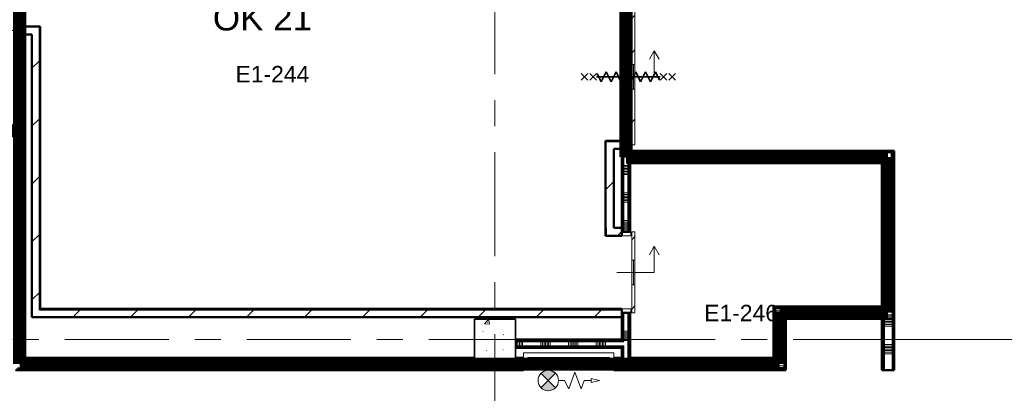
# Model space of a CAD drawing. Extents: x -3204 to 54657, y -2294 to 61632.
# Tile 30 of 65: x 33200 to 45218, y 7144 to 11707. Entities that reach past the tile are written whole.
import ezdxf
from ezdxf.enums import TextEntityAlignment as Align

# ---------------------------------------------------------------- set-up
doc = ezdxf.new("R2010")
doc.units = 0
doc.header["$LTSCALE"] = 100
doc.linetypes.add('SCHEIDING_BRANDWEREND60', pattern=[3.2, 0.8, -1.6, 0.8])
doc.linetypes.add('stramien', pattern=[22.225, 12.7, -3.175, 3.175, -3.175])
for name, color, linetype, lineweight in [('00---0--FM-RUIMTENR', 7, 'Continuous', 18), ('BA20----_WANDEN', 14, 'Continuous', 50), ('BL$1A---_ALGEMEEN', 7, 'Continuous', 18), ('BL$7A---_STRAMIEN', 7, 'Continuous', 18), ('BL$8F---_HID-WAND', 7, 'Continuous', 18), ('BL20----_WANDEN', 7, 'Continuous', 25), ('BL28----_CONSTRUCTIES', 4, 'Continuous', 18), ('BL30----_BRANDSYMBOLEN', 14, 'Continuous', 35), ('BL30----_KOZIJNEN', 14, 'Continuous', 25), ('BL40----_BRANDWERENDESCHEIDING_60MIN', 84, 'SCHEIDING_BRANDWEREND60', 158), ('BL80----_IN-LOS', 6, 'Continuous', 18)]:
    doc.layers.add(name, color=color, linetype=linetype, lineweight=lineweight)
doc.layers.add('00---0--FM-TEKST', color=7, linetype='Continuous')
doc.styles.add('Arial', font='arial.ttf', dxfattribs={"height": 200})
doc.styles.add('FM_TEKST', font='arial.ttf')
pattern_1 = [(270, (42062.5, 10105), (500, 2e-12), []), (270, (42012.5, 10105), (500, 2e-12), []), (270, (41962.5, 10105), (500, 2e-12), []), (270, (41912.5, 10105), (500, 2e-12), [])]
pattern_2 = [(180, (43875, 9202.5), (-1e-12, -500), []), (180, (43875, 9252.5), (-1e-12, -500), []), (180, (43875, 9302.5), (-1e-12, -500), []), (180, (43875, 9352.5), (-1e-12, -500), [])]
pattern_3 = [(0, (42400, 7615), (0, 500), []), (0, (42400, 7565), (0, 500), []), (0, (42400, 7515), (0, 500), []), (0, (42400, 7465), (0, 500), [])]
pattern_4 = [(90, (43337.5, 8055), (-500, -2e-12), []), (90, (43387.5, 8055), (-500, -2e-12), []), (90, (43437.5, 8055), (-500, -2e-12), []), (90, (43487.5, 8055), (-500, -2e-12), [])]
pattern_5 = [(270, (37575, 7575), (500, 2e-12), []), (270, (37525, 7575), (500, 2e-12), []), (270, (37475, 7575), (500, 2e-12), []), (270, (37425, 7575), (500, 2e-12), [])]
pattern_6 = [(180, (33250, 10458), (-6e-14, -500), []), (180, (33250, 10508), (-6e-14, -500), []), (180, (33250, 10558), (-6e-14, -500), []), (180, (33250, 10608), (-6e-14, -500), [])]
pattern_7 = [(90, (40100, 7700), (-500, -2e-12), []), (90, (40150, 7700), (-500, -2e-12), []), (90, (40200, 7700), (-500, -2e-12), []), (90, (40250, 7700), (-500, -2e-12), [])]
pattern_8 = [(45, (8878.4, 12805.1), (-353.5534, 353.5534), [])]
pattern_9 = [(0, (43725, 7540), (0, 500), []), (0, (43725, 7490), (0, 500), []), (0, (43725, 7440), (0, 500), []), (0, (43725, 7390), (0, 500), [])]
pattern_10 = [(180, (40650, 11972.5), (7e-13, -500), []), (180, (40650, 12022.5), (7e-13, -500), []), (180, (40650, 12072.5), (7e-13, -500), []), (180, (40650, 12122.5), (7e-13, -500), [])]
pattern_11 = [(180, (40650, 9002.5), (-1e-12, -500), []), (180, (40650, 9052.5), (-1e-12, -500), []), (180, (40650, 9102.5), (-1e-12, -500), []), (180, (40650, 9152.5), (-1e-12, -500), [])]

# ---------------------------------------------------------------- blocks, each defined once
blk = doc.blocks.new('28_CL_beton - kolom - Betonkolom 500x500-V21-1')
at = {"layer": 'BL28----_CONSTRUCTIES'}
h = blk.add_hatch(dxfattribs=at)
h.set_pattern_fill('FP_23', color=256, style=0, pattern_type=2)
h.set_pattern_definition([(50, (-30121.6, 5005.1), (728.737, -63.756), [76.2, -838.2]), (355, (-30121.6, 5005.1), (-140.972, 764.228), [60.96, -670.56]), (100.451, (-30060.9, 4999.8), (587.77, 700.467), [64.76, -712.36]), (46.184, (-30121.6, 5208.3), (1084.316, -168.17), [114.3, -1257.3]), (96.636, (-30031.2, 5194.3), (949.61, 989.71), [97.14, -1068.54]), (351.184, (-30121.6, 5208.3), (949.62, 989.7), [91.44, -1005.84]), (21, (-30020, 5157.5), (606.458, -409.06), [76.2, -838.2]), (326, (-30020, 5157.5), (247.208, 736.753), [60.96, -670.56]), (71.451, (-29969.46, 5123.4), (853.668, 327.685), [64.76, -712.36]), (37.5, (-30121.6, 5005.08), (12.3547, 338.2201), [3.353, -659.079, 3.353, -677.367, -673.1]), (37.5, (-30121.6, 5005.08), (12.3547, 338.2201), [-1343.152, 3.353, -669.747]), (7.5, (-30121.6, 5005.08), (267.279, 400.722), [3.353, -384.759, 3.353, -643.839, -256.54]), (7.5, (-30121.6, 5005.08), (267.279, 400.722), [-1035.304, 3.353, -253.187]), (327.5, (-30348.17, 5005.08), (542.3633, -22.9153), [3.353, -250.647, 3.353, -789.127, -1051.56]), (327.5, (-30348.17, 5005.08), (542.3633, -22.9153), [-1046.48, 3.353, -1048.207]), (317.5, (-30449.76, 5005.1), (592.517, 101.707), [3.353, -326.847, 3.353, -522.935, -746.76]), (317.5, (-30449.76, 5005.1), (592.517, 101.707), [-856.488, 3.353, -743.407])])
h.paths.add_polyline_path([(250, -250), (250, 250), (-250, 250), (-250, -250)], flags=0)
at = {"layer": 'BL28----_CONSTRUCTIES', "lineweight": 35}
for p, q in [((250, 250), (-250, 250)), ((-250, 250), (-250, -250)), ((250, -250), (250, 250)), ((-250, -250), (250, -250))]:
    blk.add_line(p, q, dxfattribs=at)
blk = doc.blocks.new('32_DR_AMC_s_enkele schuifdeur_V3 - 990x2360-V160-1')
at = {"layer": 'BL$1A---_ALGEMEEN'}
h = blk.add_hatch(dxfattribs=at)
h.set_pattern_fill('FP_708', color=256, style=0, pattern_type=2)
h.set_pattern_definition([(315, (4510.08, 31721.6), (212.132, 212.132), [])])
h.paths.add_polyline_path([(-170, -110), (175, -110), (175, -70), (-170, -70)], flags=0)
h.paths.add_polyline_path([(475, -110), (820, -110), (820, -70), (475, -70)], flags=0)
for p, q in [((325, 110), (325, -346)), ((325, -346), (645, -346)), ((645, -346), (541, -286)), ((645, -346), (541, -406))]:
    blk.add_line(p, q, dxfattribs=at)
at = {"layer": 'BL30----_KOZIJNEN', "lineweight": 18}
for p, q in [((-170, 60), (-120, 60)), ((-170, -60), (-170, 60)), ((-120, 60), (-120, -60)), ((770, 60), (820, 60)), ((770, -60), (770, 60)), ((820, 60), (820, -60)), ((-120, -60), (-170, -60)), ((-170, -70), (175, -70)), ((-170, -110), (-170, -70)), ((175, -110), (-170, -110)), ((175, -70), (175, -110)), ((475, -70), (175, -70)), ((175, -93), (175, -90)), ((175, -90), (475, -90)), ((475, -93), (175, -93)), ((175, -110), (475, -110)), ((475, -70), (820, -70)), ((475, -110), (475, -70)), ((475, -90), (475, -93)), ((820, -110), (475, -110)), ((820, -60), (770, -60)), ((820, -70), (820, -110))]:
    blk.add_line(p, q, dxfattribs=at)
blk = doc.blocks.new('32_DR_AMC_s_enkele schuifdeur_V1 - 1660x2360_wbdbo60-V161-1')
at = {"layer": 'BL30----_BRANDSYMBOLEN', "lineweight": 18}
h = blk.add_hatch(dxfattribs=at)
h.set_pattern_fill('FP_709', color=256, style=0, pattern_type=2)
h.set_pattern_definition([(315, (2122.08, 31721.6), (212.132, 212.132), [])])
h.paths.add_polyline_path([(-505, -110), (175, -110), (175, -70), (-505, -70)], flags=0)
h.paths.add_polyline_path([(475, -110), (1155, -110), (1155, -70), (475, -70)], flags=0)
at = {"layer": 'BL$1A---_ALGEMEEN'}
for p, q in [((325, 110), (325, -346)), ((325, -346), (645, -346)), ((645, -346), (541, -286)), ((645, -346), (541, -406))]:
    blk.add_line(p, q, dxfattribs=at)
at = {"layer": 'BL30----_BRANDSYMBOLEN'}
for p, q in [((285, 466), (365, 546)), ((365, 466), (285, 546)), ((285, 361), (365, 441)), ((365, 361), (285, 441)), ((365, 351), (265, 301)), ((265, 301), (385, 241)), ((385, 241), (265, 181)), ((325, -416), (325, 359)), ((325, -416), (325, 359)), ((265, 181), (385, 121)), ((385, 121), (265, 61)), ((265, 61), (385, 1)), ((385, 1), (265, -59)), ((265, -59), (385, -119)), ((385, -119), (265, -179)), ((265, -179), (385, -239)), ((385, -239), (265, -299)), ((265, -299), (385, -359)), ((385, -359), (285, -409)), ((365, -499), (285, -419)), ((285, -499), (365, -419)), ((285, -604), (365, -524)), ((365, -604), (285, -524))]:
    blk.add_line(p, q, dxfattribs=at)
at = {"layer": 'BL30----_KOZIJNEN', "lineweight": 18}
for p, q in [((-505, 60), (-455, 60)), ((-505, -60), (-505, 60)), ((-455, 60), (-455, -60)), ((1105, 60), (1155, 60)), ((1105, -60), (1105, 60)), ((1155, 60), (1155, -60)), ((-455, -60), (-505, -60)), ((-505, -70), (175, -70)), ((-505, -110), (-505, -70)), ((175, -110), (-505, -110)), ((175, -70), (175, -110)), ((475, -70), (175, -70)), ((175, -93), (175, -90)), ((175, -90), (475, -90)), ((475, -93), (175, -93)), ((175, -110), (475, -110)), ((475, -67), (475, -58)), ((475, -58), (797, -58)), ((797, -67), (475, -67)), ((475, -70), (1155, -70)), ((475, -110), (475, -70)), ((475, -90), (475, -93)), ((1155, -110), (475, -110)), ((797, -58), (797, -67)), ((1155, -60), (1105, -60)), ((1155, -70), (1155, -110))]:
    blk.add_line(p, q, dxfattribs=at)
at = {"layer": 'BL30----_KOZIJNEN'}
for p, q in [((150, -55), (165, -55)), ((150, -70), (150, -55)), ((175, -70), (150, -70)), ((153, -58), (153, -67)), ((165, -58), (153, -58)), ((153, -67), (175, -67)), ((165, -55), (165, -58)), ((165, -55), (785, -55)), ((475, -58), (165, -58)), ((175, -67), (175, -70)), ((175, -67), (475, -67)), ((475, -70), (175, -70)), ((775, -67), (797, -67)), ((775, -70), (775, -67)), ((800, -70), (775, -70)), ((785, -55), (800, -55)), ((785, -58), (785, -55)), ((797, -58), (785, -58)), ((797, -67), (797, -58)), ((800, -55), (800, -70))]:
    blk.add_line(p, q, dxfattribs=at)
blk = doc.blocks.new('32_DR_AMC_s_enkele schuifdeur_V2 - 1300x2360_wbdbo60-V164-1')
at = {"layer": 'BL30----_BRANDSYMBOLEN', "lineweight": 18}
h = blk.add_hatch(dxfattribs=at)
h.set_pattern_fill('FP_716', color=256, style=0, pattern_type=2)
h.set_pattern_definition([(135, (-255.08, -24321.6), (-212.132, -212.132), [])])
h.paths.add_polyline_path([(975, -70), (170, -70), (170, -110), (975, -110)], flags=0)
h.paths.add_polyline_path([(-130, -70), (-325, -70), (-325, -110), (-130, -110)], flags=0)
at = {"layer": 'BL30----_KOZIJNEN', "lineweight": 18}
h = blk.add_hatch(dxfattribs=at)
h.set_pattern_fill('FP_717', color=256, style=0, pattern_type=2)
h.set_pattern_definition([(135, (-255.1, -24321.6), (-500, -500), []), (135, (-255.1, -24151.6), (-500, -500), []), (135, (-255.1, -24141.6), (-500, -500), []), (135, (-255.1, -24131.6), (-500, -500), []), (135, (-255.1, -24121.6), (-500, -500), []), (135, (-255.1, -24111.6), (-500, -500), []), (135, (-255.1, -24101.6), (-500, -500), []), (135, (-255.1, -24091.6), (-500, -500), [])])
h.paths.add_polyline_path([(975, 60), (925, 60), (925, -60), (975, -60)], flags=0)
h.paths.add_polyline_path([(-275, -60), (-275, 60), (-325, 60), (-325, -60)], flags=0)
at = {"layer": 'BL$1A---_ALGEMEEN'}
for p, q in [((325, 110), (325, -346)), ((325, -346), (645, -346)), ((645, -346), (541, -286)), ((645, -346), (541, -406))]:
    blk.add_line(p, q, dxfattribs=at)
at = {"layer": 'BL30----_BRANDSYMBOLEN'}
for p, q in [((285, 466), (365, 546)), ((365, 466), (285, 546)), ((285, 361), (365, 441)), ((365, 361), (285, 441)), ((365, 351), (265, 301)), ((265, 301), (385, 241)), ((385, 241), (265, 181)), ((325, -416), (325, 359)), ((325, -416), (325, 359)), ((265, 181), (385, 121)), ((385, 121), (265, 61)), ((265, 61), (385, 1)), ((385, 1), (265, -59)), ((265, -59), (385, -119)), ((385, -119), (265, -179)), ((265, -179), (385, -239)), ((385, -239), (265, -299)), ((265, -299), (385, -359)), ((385, -359), (285, -409)), ((365, -499), (285, -419)), ((285, -499), (365, -419)), ((285, -604), (365, -524)), ((365, -604), (285, -524))]:
    blk.add_line(p, q, dxfattribs=at)
at = {"layer": 'BL30----_KOZIJNEN', "lineweight": 18}
for p, q in [((-325, 60), (-275, 60)), ((-325, -60), (-325, 60)), ((-275, 60), (-275, -60)), ((925, 60), (975, 60)), ((925, -60), (925, 60)), ((975, 60), (975, -60)), ((-275, -60), (-325, -60)), ((-325, -70), (-130, -70)), ((-325, -110), (-325, -70)), ((-130, -110), (-325, -110)), ((-130, -70), (-130, -110)), ((170, -70), (-130, -70)), ((-130, -93), (-130, -90)), ((-130, -90), (170, -90)), ((170, -93), (-130, -93)), ((-130, -110), (170, -110)), ((170, -67), (170, -58)), ((170, -58), (492, -58)), ((492, -67), (170, -67)), ((170, -70), (975, -70)), ((170, -110), (170, -70)), ((170, -90), (170, -93)), ((975, -110), (170, -110)), ((492, -58), (492, -67)), ((975, -60), (925, -60)), ((975, -70), (975, -110))]:
    blk.add_line(p, q, dxfattribs=at)
at = {"layer": 'BL30----_KOZIJNEN'}
for p, q in [((-155, -55), (-140, -55)), ((-155, -70), (-155, -55)), ((-130, -70), (-155, -70)), ((-152, -58), (-152, -67)), ((-140, -58), (-152, -58)), ((-152, -67), (-130, -67)), ((-140, -55), (-140, -58)), ((-140, -55), (480, -55)), ((170, -58), (-140, -58)), ((-130, -67), (-130, -70)), ((-130, -67), (170, -67)), ((170, -70), (-130, -70)), ((470, -67), (492, -67)), ((470, -70), (470, -67)), ((495, -70), (470, -70)), ((480, -55), (495, -55)), ((480, -58), (480, -55)), ((492, -58), (480, -58)), ((492, -67), (492, -58)), ((495, -55), (495, -70))]:
    blk.add_line(p, q, dxfattribs=at)
blk = doc.blocks.new('65_SE_brandslanghaspel-poederblusser in kast-3D - 1100 x 215 x 915-2939348-1')
at = {"layer": 'BL$1A---_ALGEMEEN'}
blk.add_hatch(color=256, dxfattribs=at).paths.add_polyline_path([(228, 289), (206, 306), (181, 318), (153, 324), (125, 324), (98, 318), (73, 306), (51, 289), (139, 200)], flags=0)
at = {"layer": 'BL80----_IN-LOS'}
blk.add_hatch(color=256, dxfattribs=at).paths.add_polyline_path([(228, 112), (139, 200), (51, 112), (73, 94), (98, 82), (125, 76), (153, 76), (181, 82), (206, 94)], flags=0)
at = {"layer": 'BL$1A---_ALGEMEEN'}
for p, q in [((-261, 300), (-301, 200)), ((-186, 100), (-261, 300)), ((-111, 300), (-186, 100)), ((-61, 200), (-111, 300)), ((51, 289), (139, 200)), ((51, 112), (228, 289)), ((228, 112), (51, 289)), ((139, 200), (228, 289)), ((-386, 225), (-486, 200)), ((-486, 200), (-386, 175)), ((-386, 175), (-386, 225)), ((-301, 200), (-386, 200)), ((14, 200), (-61, 200)), ((139, 200), (51, 112)), ((228, 112), (139, 200)), ((-610, -80), (180, 55)), ((180, -80), (-610, 55)), ((-610, 55), (180, 55)), ((-610, -80), (-610, 55)), ((80, 35), (-510, 35)), ((-510, 25), (80, 25)), ((60, 22), (-497, 13)), ((60, 0), (-496, -9)), ((-315, 35), (-305, 45)), ((-305, 45), (-125, 45)), ((-125, 45), (-115, 35)), ((60, 22), (67, 25)), ((180, -80), (390, 55)), ((390, -80), (180, 55)), ((180, 55), (390, 55)), ((180, -80), (180, 55)), ((180, 55), (180, -80)), ((390, 55), (390, -80)), ((180, -80), (-610, -80)), ((80, -53), (-510, -53)), ((-510, -63), (81, -63)), ((61, -44), (-497, -53)), ((-496, -31), (60, -22)), ((-315, -63), (-305, -73)), ((-305, -73), (-125, -73)), ((-265, -73), (-265, -80)), ((-165, -80), (-165, -73)), ((-125, -73), (-115, -63)), ((390, -80), (180, -80))]:
    blk.add_line(p, q, dxfattribs=at)
for centre, radius in [((139, 200), 125), ((285, -13), 50)]:
    blk.add_circle(centre, radius, dxfattribs=at)
for centre, radius, start, end in [((139, 200), 125, 44.9783, 135.0217), ((-510, 30), 5.01, 90, 270), ((-497, 24), 11, 174.6943, 270.9748), ((-497, 2), 11, 90.9748, 270.9748), ((139, 200), 125, 224.9935, 315.0369), ((60, 11), 11, 270, 90), ((60, -11), 11, 270, 90), ((80, 30), 5.01, 270, 90), ((-510, -58), 4.99, 90, 265.2817), ((-496, -20), 11, 90.9732, 270.9765), ((-496, -42), 11, 90, 270), ((61, -33), 11, 270, 90), ((61, -55), 11, 7.9469, 90.7745), ((80, -58), 4.99, 274.8992, 90)]:
    blk.add_arc(centre, radius, start, end, dxfattribs=at)
at = {"layer": 'BL80----_IN-LOS'}
for p, q in [((440, 75), (-660, 75)), ((-660, 75), (-660, -68)), ((-660, 55), (-660, -140)), ((390, 55), (-610, 55)), ((-610, 55), (-610, -80)), ((390, -80), (390, 55)), ((440, -68), (440, 75)), ((440, 55), (440, -140)), ((-610, -80), (390, -80)), ((440, -140), (-660, -140))]:
    blk.add_line(p, q, dxfattribs=at)

msp = doc.modelspace()

# ---------------------------------------------------------------- hatches: boundary and pattern name
at = {"layer": 'BA20----_WANDEN', "lineweight": 18}
h = msp.add_hatch(dxfattribs=at)
h.set_pattern_fill('FP_24', color=256, style=0, pattern_type=2)
h.set_pattern_definition(pattern_8)
h.paths.add_polyline_path([(33440, 8075), (33440, 11525), (33350, 11525), (33350, 8075)], flags=0)
h.paths.add_polyline_path([(33440, 12925), (33440, 15235), (33350, 15235), (33350, 12925)], flags=0)
h = msp.add_hatch(dxfattribs=at)
h.set_pattern_fill('FP_24', color=256, style=0, pattern_type=2)
h.set_pattern_definition(pattern_8)
h.paths.add_polyline_path([(33440, 8165), (33450, 8165), (33450, 11615), (33440, 11615), (33440, 10490.4)], flags=0)
h.paths.add_polyline_path([(33450, 12835), (33450, 15225), (33440, 15225), (33440, 12835)], flags=0)
h = msp.add_hatch(dxfattribs=at)
h.set_pattern_fill('FP_24', color=256, style=0, pattern_type=2)
h.set_pattern_definition(pattern_8)
h.paths.add_polyline_path([(40360, 9075), (40360, 10218), (40350, 10218), (40350, 9075)], flags=0)
h.paths.add_polyline_path([(40350, 11798), (40360, 11798), (40360, 14325), (40350, 14325), (40350, 11888)], flags=0)
h = msp.add_hatch(dxfattribs=at)
h.set_pattern_fill('FP_24', color=256, style=0, pattern_type=2)
h.set_pattern_definition(pattern_8)
h.paths.add_polyline_path([(40450, 9165), (40450, 10128), (40360, 10128), (40360, 9165)], flags=0)
h.paths.add_polyline_path([(40450, 11888), (40450, 14235), (40360, 14235), (40360, 11888)], flags=0)
h = msp.add_hatch(dxfattribs=at)
h.set_pattern_fill('FP_771', color=256, angle=90, style=0, pattern_type=2)
h.set_pattern_definition(pattern_10)
h.paths.add_polyline_path([(40562.5, 10030), (40562.5, 10178), (40550, 10178), (40550, 10030)], flags=0)
h.paths.add_polyline_path([(40562.5, 11838), (40562.5, 13515), (40550, 13515), (40550, 11838)], flags=0)
h = msp.add_hatch(dxfattribs=at)
h.set_pattern_fill('FP_771', color=256, angle=90, style=0, pattern_type=2)
h.set_pattern_definition(pattern_10)
h.paths.add_polyline_path([(40575, 10030), (40575, 10178), (40562.5, 10178), (40562.5, 10030)], flags=0)
h.paths.add_polyline_path([(40575, 11838), (40575, 13515), (40562.5, 13515), (40562.5, 11838)], flags=0)
h = msp.add_hatch(dxfattribs=at)
h.set_pattern_fill('FP_772', color=256, angle=90, style=0, pattern_type=2)
h.set_pattern_definition([(180, (40650, 11772.5), (5e-13, -337.5), []), (180, (40650, 11791.25), (5e-13, -337.5), []), (180, (40650, 11810), (5e-13, -337.5), []), (180, (40650, 11828.75), (5e-13, -337.5), []), (180, (40650, 11847.5), (5e-13, -337.5), []), (180, (40650, 11866.25), (5e-13, -337.5), []), (180, (40650, 11885), (5e-13, -337.5), [])])
h.paths.add_polyline_path([(40625, 10030), (40625, 10178), (40575, 10178), (40575, 10030)], flags=0)
h.paths.add_polyline_path([(40575, 11838), (40625, 11838), (40625, 13515), (40575, 13515), (40575, 12887.8)], flags=0)
h = msp.add_hatch(dxfattribs=at)
h.set_pattern_fill('FP_771', color=256, angle=90, style=0, pattern_type=2)
h.set_pattern_definition(pattern_10)
h.paths.add_polyline_path([(40637.5, 10080), (40637.5, 10178), (40625, 10178), (40625, 10080)], flags=0)
h.paths.add_polyline_path([(40637.5, 11838), (40637.5, 13380), (40625, 13380), (40625, 11838)], flags=0)
h.paths.add_polyline_path([(40637.5, 13480), (40637.5, 13515), (40625, 13515), (40625, 13480)], flags=0)
h = msp.add_hatch(dxfattribs=at)
h.set_pattern_fill('FP_771', color=256, angle=90, style=0, pattern_type=2)
h.set_pattern_definition(pattern_10)
h.paths.add_polyline_path([(40637.5, 10092.5), (40650, 10092.5), (40650, 10178), (40637.5, 10178)], flags=0)
h.paths.add_polyline_path([(40650, 11838), (40650, 13380), (40637.5, 13380), (40637.5, 11838)], flags=0)
h.paths.add_polyline_path([(40650, 13492.5), (40650, 13515), (40637.5, 13515), (40637.5, 13492.5)], flags=0)
h = msp.add_hatch(dxfattribs=at)
h.set_pattern_fill('FP_497', color=256, angle=90, style=0, pattern_type=2)
h.set_pattern_definition([(180, (33250, 10258), (-2e-12, -337.5), []), (180, (33250, 10276.75), (-2e-12, -337.5), []), (180, (33250, 10295.5), (-2e-12, -337.5), []), (180, (33250, 10314.25), (-2e-12, -337.5), []), (180, (33250, 10333), (-2e-12, -337.5), []), (180, (33250, 10351.75), (-2e-12, -337.5), []), (180, (33250, 10370.5), (-2e-12, -337.5), [])])
h.paths.add_polyline_path([(33225, 7550), (33225, 11575), (33175, 11575), (33175, 7550)], flags=0)
h.paths.add_polyline_path([(33225, 12875), (33225, 12941), (33175, 12941), (33175, 12875)], flags=0)
h = msp.add_hatch(dxfattribs=at)
h.set_pattern_fill('FP_496', color=256, angle=90, style=0, pattern_type=2)
h.set_pattern_definition(pattern_6)
h.paths.add_polyline_path([(33225, 7562.5), (33237.5, 7562.5), (33237.5, 11575), (33225, 11575), (33225, 7575)], flags=0)
h.paths.add_polyline_path([(33225, 12875), (33237.5, 12875), (33237.5, 12941), (33225, 12941), (33225, 12887.8)], flags=0)
h = msp.add_hatch(dxfattribs=at)
h.set_pattern_fill('FP_496', color=256, angle=90, style=0, pattern_type=2)
h.set_pattern_definition(pattern_6)
h.paths.add_polyline_path([(33250, 7575), (33250, 11575), (33237.5, 11575), (33237.5, 7575)], flags=0)
h.paths.add_polyline_path([(33250, 12875), (33250, 12941), (33237.5, 12941), (33237.5, 12875)], flags=0)
h = msp.add_hatch(dxfattribs=at)
h.set_pattern_fill('FP_470', color=256, angle=-270, style=0, pattern_type=2)
h.set_pattern_definition(pattern_1)
h.paths.add_polyline_path([(43862.5, 10092.5), (43875, 10092.5), (43875, 10105), (40650, 10105), (40650, 10092.5), (43086, 10092.5)], flags=0)
h = msp.add_hatch(dxfattribs=at)
h.set_pattern_fill('FP_785', color=256, angle=90, style=0, pattern_type=2)
h.set_pattern_definition(pattern_11)
h.paths.add_polyline_path([(40562.5, 7575), (40562.5, 7725), (40550, 7725), (40550, 7575)], flags=0)
h.paths.add_polyline_path([(40562.5, 7787.5), (40562.5, 8125), (40550, 8125), (40550, 7787.5)], flags=0)
h.paths.add_polyline_path([(40562.5, 9115), (40562.5, 10030), (40550, 10030), (40550, 9115)], flags=0)
h = msp.add_hatch(dxfattribs=at)
h.set_pattern_fill('FP_785', color=256, angle=90, style=0, pattern_type=2)
h.set_pattern_definition(pattern_11)
h.paths.add_polyline_path([(40575, 7562.5), (40575, 7725), (40562.5, 7725), (40562.5, 7562.5)], flags=0)
h.paths.add_polyline_path([(40562.5, 7775), (40575, 7775), (40575, 8125), (40562.5, 8125), (40562.5, 7787.5)], flags=0)
h.paths.add_polyline_path([(40562.5, 9115), (40575, 9115), (40575, 10030), (40562.5, 10030), (40562.5, 9291.8)], flags=0)
h = msp.add_hatch(dxfattribs=at)
h.set_pattern_fill('FP_786', color=256, angle=90, style=0, pattern_type=2)
h.set_pattern_definition([(180, (40650, 8802.5), (-7e-13, -337.5), []), (180, (40650, 8821.25), (-7e-13, -337.5), []), (180, (40650, 8840), (-7e-13, -337.5), []), (180, (40650, 8858.75), (-7e-13, -337.5), []), (180, (40650, 8877.5), (-7e-13, -337.5), []), (180, (40650, 8896.25), (-7e-13, -337.5), []), (180, (40650, 8915), (-7e-13, -337.5), [])])
h.paths.add_polyline_path([(40625, 7550), (40625, 8125), (40575, 8125), (40575, 7550)], flags=0)
h.paths.add_polyline_path([(40575, 9115), (40625, 9115), (40625, 10030), (40575, 10030), (40575, 9291.8)], flags=0)
h = msp.add_hatch(dxfattribs=at)
h.set_pattern_fill('FP_471', color=256, angle=-270, style=0, pattern_type=2)
h.set_pattern_definition([(270, (42262.5, 10105), (337.5, 1e-12), []), (270, (42243.75, 10105), (337.5, 1e-12), []), (270, (42225, 10105), (337.5, 1e-12), []), (270, (42206.25, 10105), (337.5, 1e-12), []), (270, (42187.5, 10105), (337.5, 1e-12), []), (270, (42168.75, 10105), (337.5, 1e-12), []), (270, (42150, 10105), (337.5, 1e-12), [])])
h.paths.add_polyline_path([(43086, 9980), (43850, 9980), (43850, 10080), (40625, 10080), (40625, 9980), (40916.1, 9980)], flags=0)
h = msp.add_hatch(dxfattribs=at)
h.set_pattern_fill('FP_785', color=256, angle=90, style=0, pattern_type=2)
h.set_pattern_definition(pattern_11)
h.paths.add_polyline_path([(40625, 7575), (40637.5, 7575), (40637.5, 8125), (40625, 8125), (40625, 7793.5)], flags=0)
h.paths.add_polyline_path([(40625, 9115), (40637.5, 9115), (40637.5, 9980), (40625, 9980), (40625, 9291.8)], flags=0)
h = msp.add_hatch(dxfattribs=at)
h.set_pattern_fill('FP_470', color=256, angle=-270, style=0, pattern_type=2)
h.set_pattern_definition(pattern_1)
h.paths.add_polyline_path([(43850, 10080), (43862.5, 10080), (43862.5, 10092.5), (40637.5, 10092.5), (40637.5, 10080), (43086, 10080)], flags=0)
h = msp.add_hatch(dxfattribs=at)
h.set_pattern_fill('FP_785', color=256, angle=90, style=0, pattern_type=2)
h.set_pattern_definition(pattern_11)
h.paths.add_polyline_path([(40644.8, 7575), (40650, 7575), (40650, 8125), (40637.5, 8125), (40637.5, 7575)], flags=0)
h.paths.add_polyline_path([(40650, 9115), (40650, 9980), (40637.5, 9980), (40637.5, 9115)], flags=0)
h = msp.add_hatch(dxfattribs=at)
h.set_pattern_fill('FP_470', color=256, angle=-270, style=0, pattern_type=2)
h.set_pattern_definition(pattern_1)
h.paths.add_polyline_path([(43737.5, 9967.5), (43750, 9967.5), (43750, 9980), (40650, 9980), (40650, 9967.5), (43086, 9967.5)], flags=0)
h = msp.add_hatch(dxfattribs=at)
h.set_pattern_fill('FP_473', color=256, angle=90, style=0, pattern_type=2)
h.set_pattern_definition([(180, (43875, 9002.5), (-7e-13, -337.5), []), (180, (43875, 9021.25), (-7e-13, -337.5), []), (180, (43875, 9040), (-7e-13, -337.5), []), (180, (43875, 9058.75), (-7e-13, -337.5), []), (180, (43875, 9077.5), (-7e-13, -337.5), []), (180, (43875, 9096.25), (-7e-13, -337.5), []), (180, (43875, 9115), (-7e-13, -337.5), [])])
h.paths.add_polyline_path([(43850, 8050), (43850, 9980), (43750, 9980), (43750, 8050)], flags=0)
h = msp.add_hatch(dxfattribs=at)
h.set_pattern_fill('FP_472', color=256, angle=90, style=0, pattern_type=2)
h.set_pattern_definition(pattern_2)
h.paths.add_polyline_path([(43862.5, 8050), (43862.5, 10080), (43850, 10080), (43850, 8050)], flags=0)
h = msp.add_hatch(dxfattribs=at)
h.set_pattern_fill('FP_472', color=256, angle=90, style=0, pattern_type=2)
h.set_pattern_definition(pattern_2)
h.paths.add_polyline_path([(43862.5, 8050), (43875, 8050), (43875, 10092.5), (43862.5, 10092.5), (43862.5, 8093.1)], flags=0)
h = msp.add_hatch(dxfattribs=at)
h.set_pattern_fill('FP_470', color=256, angle=-270, style=0, pattern_type=2)
h.set_pattern_definition(pattern_1)
h.paths.add_polyline_path([(43725, 9955), (43737.5, 9955), (43737.5, 9967.5), (40650, 9967.5), (40650, 9955), (43086, 9955)], flags=0)
h = msp.add_hatch(dxfattribs=at)
h.set_pattern_fill('FP_472', color=256, angle=90, style=0, pattern_type=2)
h.set_pattern_definition(pattern_2)
h.paths.add_polyline_path([(43725, 8050), (43737.5, 8050), (43737.5, 8080), (43725, 8080), (43725, 8055)], flags=0)
h.paths.add_polyline_path([(43725, 8192.5), (43737.5, 8192.5), (43737.5, 9955), (43725, 9955), (43725, 8205)], flags=0)
h = msp.add_hatch(dxfattribs=at)
h.set_pattern_fill('FP_472', color=256, angle=90, style=0, pattern_type=2)
h.set_pattern_definition(pattern_2)
h.paths.add_polyline_path([(43737.5, 8050), (43750, 8050), (43750, 8080), (43737.5, 8080)], flags=0)
h.paths.add_polyline_path([(43750, 8180), (43750, 9967.5), (43737.5, 9967.5), (43737.5, 8180)], flags=0)
h = msp.add_hatch(dxfattribs=at)
h.set_pattern_fill('FP_24', color=256, style=0, pattern_type=2)
h.set_pattern_definition(pattern_8)
h.paths.add_polyline_path([(40550, 9075), (40550, 9165), (40360, 9165), (40360, 9075)], flags=0)
h = msp.add_hatch(dxfattribs=at)
h.set_pattern_fill('FP_24', color=256, style=0, pattern_type=2)
h.set_pattern_definition(pattern_8)
h.paths.add_polyline_path([(40550, 9065), (40550, 9075), (40350, 9075), (40350, 9065)], flags=0)
h = msp.add_hatch(dxfattribs=at)
h.set_pattern_fill('FP_24', color=256, style=0, pattern_type=2)
h.set_pattern_definition(pattern_8)
h.paths.add_polyline_path([(33450, 8165), (40550, 8165), (40550, 8175), (33450, 8175)], flags=0)
h = msp.add_hatch(dxfattribs=at)
h.set_pattern_fill('FP_474', color=256, angle=90, style=0, pattern_type=2)
h.set_pattern_definition(pattern_3)
h.paths.add_polyline_path([(42400, 7562.5), (42412.5, 7562.5), (42412.5, 8205), (42400, 8205), (42400, 7575)], flags=0)
h = msp.add_hatch(dxfattribs=at)
h.set_pattern_fill('FP_476', color=256, angle=90, style=0, pattern_type=2)
h.set_pattern_definition(pattern_4)
h.paths.add_polyline_path([(43725, 8192.5), (43725, 8205), (42412.5, 8205), (42412.5, 8192.5), (43086, 8192.5)], flags=0)
h = msp.add_hatch(dxfattribs=at)
h.set_pattern_fill('FP_474', color=256, angle=90, style=0, pattern_type=2)
h.set_pattern_definition(pattern_3)
h.paths.add_polyline_path([(42412.5, 7550), (42425, 7550), (42425, 8192.5), (42412.5, 8192.5), (42412.5, 7562.5)], flags=0)
h = msp.add_hatch(dxfattribs=at)
h.set_pattern_fill('FP_476', color=256, angle=90, style=0, pattern_type=2)
h.set_pattern_definition(pattern_4)
h.paths.add_polyline_path([(43725, 8180), (43737.5, 8180), (43737.5, 8192.5), (42425, 8192.5), (42425, 8180), (43086, 8180)], flags=0)
h = msp.add_hatch(dxfattribs=at)
h.set_pattern_fill('FP_475', color=256, angle=90, style=0, pattern_type=2)
h.set_pattern_definition([(0, (42400, 7815), (0, 337.5), []), (0, (42400, 7796.25), (0, 337.5), []), (0, (42400, 7777.5), (0, 337.5), []), (0, (42400, 7758.75), (0, 337.5), []), (0, (42400, 7740), (0, 337.5), []), (0, (42400, 7721.25), (0, 337.5), []), (0, (42400, 7702.5), (0, 337.5), [])])
h.paths.add_polyline_path([(42425, 7450), (42525, 7450), (42525, 8180), (42425, 8180), (42425, 7550)], flags=0)
h = msp.add_hatch(dxfattribs=at)
h.set_pattern_fill('FP_477', color=256, angle=90, style=0, pattern_type=2)
h.set_pattern_definition([(90, (43137.5, 8055), (-337.5, -1e-12), []), (90, (43156.25, 8055), (-337.5, -1e-12), []), (90, (43175, 8055), (-337.5, -1e-12), []), (90, (43193.75, 8055), (-337.5, -1e-12), []), (90, (43212.5, 8055), (-337.5, -1e-12), []), (90, (43231.25, 8055), (-337.5, -1e-12), []), (90, (43250, 8055), (-337.5, -1e-12), [])])
h.paths.add_polyline_path([(43725, 8080), (43750, 8080), (43750, 8180), (42525, 8180), (42525, 8080), (43086, 8080)], flags=0)
h = msp.add_hatch(dxfattribs=at)
h.set_pattern_fill('FP_24', color=256, style=0, pattern_type=2)
h.set_pattern_definition(pattern_8)
h.paths.add_polyline_path([(33440, 8075), (40550, 8075), (40550, 8165), (33440, 8165), (33440, 8093.1)], flags=0)
h = msp.add_hatch(dxfattribs=at)
h.set_pattern_fill('FP_474', color=256, angle=90, style=0, pattern_type=2)
h.set_pattern_definition(pattern_3)
h.paths.add_polyline_path([(42537.5, 7437.5), (42537.5, 8080), (42525, 8080), (42525, 7437.5)], flags=0)
h = msp.add_hatch(dxfattribs=at)
h.set_pattern_fill('FP_476', color=256, angle=90, style=0, pattern_type=2)
h.set_pattern_definition(pattern_4)
h.paths.add_polyline_path([(43725, 8067.5), (43725, 8080), (42537.5, 8080), (42537.5, 8067.5), (43086, 8067.5)], flags=0)
h = msp.add_hatch(dxfattribs=at)
h.set_pattern_fill('FP_474', color=256, angle=90, style=0, pattern_type=2)
h.set_pattern_definition(pattern_3)
h.paths.add_polyline_path([(42550, 7425), (42550, 8067.5), (42537.5, 8067.5), (42537.5, 7425)], flags=0)
h = msp.add_hatch(dxfattribs=at)
h.set_pattern_fill('FP_476', color=256, angle=90, style=0, pattern_type=2)
h.set_pattern_definition(pattern_4)
h.paths.add_polyline_path([(42550, 8055), (43725, 8055), (43725, 8067.5), (42550, 8067.5)], flags=0)
h = msp.add_hatch(dxfattribs=at)
h.set_pattern_fill('FP_769', color=256, angle=90, style=0, pattern_type=2)
h.set_pattern_definition(pattern_9)
h.paths.add_polyline_path([(43737.5, 7425), (43737.5, 8055), (43725, 8055), (43725, 7425)], flags=0)
h = msp.add_hatch(dxfattribs=at)
h.set_pattern_fill('FP_769', color=256, angle=90, style=0, pattern_type=2)
h.set_pattern_definition(pattern_9)
h.paths.add_polyline_path([(43750, 7425), (43750, 8055), (43737.5, 8055), (43737.5, 7425)], flags=0)
h = msp.add_hatch(dxfattribs=at)
h.set_pattern_fill('FP_770', color=256, angle=90, style=0, pattern_type=2)
h.set_pattern_definition([(0, (43725, 7740), (0, 337.5), []), (0, (43725, 7721.25), (0, 337.5), []), (0, (43725, 7702.5), (0, 337.5), []), (0, (43725, 7683.75), (0, 337.5), []), (0, (43725, 7665), (0, 337.5), []), (0, (43725, 7646.25), (0, 337.5), []), (0, (43725, 7627.5), (0, 337.5), [])])
h.paths.add_polyline_path([(43850, 7425), (43850, 8055), (43750, 8055), (43750, 7425)], flags=0)
h = msp.add_hatch(dxfattribs=at)
h.set_pattern_fill('FP_769', color=256, angle=90, style=0, pattern_type=2)
h.set_pattern_definition(pattern_9)
h.paths.add_polyline_path([(43862.5, 7425), (43862.5, 8055), (43850, 8055), (43850, 7425)], flags=0)
h = msp.add_hatch(dxfattribs=at)
h.set_pattern_fill('FP_769', color=256, angle=90, style=0, pattern_type=2)
h.set_pattern_definition(pattern_9)
h.paths.add_polyline_path([(43875, 7425), (43875, 8055), (43862.5, 8055), (43862.5, 7425)], flags=0)
h = msp.add_hatch(dxfattribs=at)
h.set_pattern_fill('FP_540', color=256, angle=90, style=0, pattern_type=2)
h.set_pattern_definition(pattern_7)
h.paths.add_polyline_path([(40550, 7787.5), (40550, 7800), (39250, 7800), (39250, 7787.5), (40373.6, 7787.5)], flags=0)
h = msp.add_hatch(dxfattribs=at)
h.set_pattern_fill('FP_540', color=256, angle=90, style=0, pattern_type=2)
h.set_pattern_definition(pattern_7)
h.paths.add_polyline_path([(40562.5, 7775), (40562.5, 7787.5), (39250, 7787.5), (39250, 7775), (40550, 7775)], flags=0)
h = msp.add_hatch(dxfattribs=at)
h.set_pattern_fill('FP_541', color=256, angle=90, style=0, pattern_type=2)
h.set_pattern_definition([(90, (39900, 7700), (-337.5, -1e-12), []), (90, (39918.75, 7700), (-337.5, -1e-12), []), (90, (39937.5, 7700), (-337.5, -1e-12), []), (90, (39956.25, 7700), (-337.5, -1e-12), []), (90, (39975, 7700), (-337.5, -1e-12), []), (90, (39993.75, 7700), (-337.5, -1e-12), []), (90, (40012.5, 7700), (-337.5, -1e-12), [])])
h.paths.add_polyline_path([(40373.6, 7725), (40575, 7725), (40575, 7775), (39250, 7775), (39250, 7725), (39831.1, 7725)], flags=0)
h = msp.add_hatch(dxfattribs=at)
h.set_pattern_fill('FP_540', color=256, angle=90, style=0, pattern_type=2)
h.set_pattern_definition(pattern_7)
h.paths.add_polyline_path([(40550, 7712.5), (40550, 7725), (39250, 7725), (39250, 7712.5), (40373.6, 7712.5)], flags=0)
h = msp.add_hatch(dxfattribs=at)
h.set_pattern_fill('FP_540', color=256, angle=90, style=0, pattern_type=2)
h.set_pattern_definition(pattern_7)
h.paths.add_polyline_path([(40550, 7700), (40550, 7712.5), (39250, 7712.5), (39250, 7700), (40373.6, 7700)], flags=0)
h = msp.add_hatch(dxfattribs=at)
h.set_pattern_fill('FP_478', color=256, angle=-270, style=0, pattern_type=2)
h.set_pattern_definition(pattern_5)
h.paths.add_polyline_path([(40562.5, 7562.5), (40562.5, 7575), (40450, 7575), (40450, 7562.5)], flags=0)
h.paths.add_polyline_path([(42400, 7562.5), (42400, 7575), (40625, 7575), (40625, 7562.5), (42001, 7562.5)], flags=0)
h.paths.add_polyline_path([(38750, 7562.5), (38750, 7575), (33237.5, 7575), (33237.5, 7562.5), (38746.2, 7562.5)], flags=0)
h.paths.add_polyline_path([(39250, 7562.5), (39350, 7562.5), (39350, 7575), (39250, 7575), (39250, 7562.7)], flags=0)
h = msp.add_hatch(dxfattribs=at)
h.set_pattern_fill('FP_479', color=256, angle=-270, style=0, pattern_type=2)
h.set_pattern_definition([(270, (37775, 7575), (337.5, 1e-12), []), (270, (37756.25, 7575), (337.5, 1e-12), []), (270, (37737.5, 7575), (337.5, 1e-12), []), (270, (37718.75, 7575), (337.5, 1e-12), []), (270, (37700, 7575), (337.5, 1e-12), []), (270, (37681.25, 7575), (337.5, 1e-12), []), (270, (37662.5, 7575), (337.5, 1e-12), [])])
h.paths.add_polyline_path([(42425, 7450), (42425, 7550), (40450, 7550), (40450, 7450), (42400, 7450)], flags=0)
h.paths.add_polyline_path([(39350, 7450), (39350, 7550), (33175, 7550), (33175, 7450), (38746.2, 7450)], flags=0)
h = msp.add_hatch(dxfattribs=at)
h.set_pattern_fill('FP_478', color=256, angle=-270, style=0, pattern_type=2)
h.set_pattern_definition(pattern_5)
h.paths.add_polyline_path([(42400, 7550), (42412.5, 7550), (42412.5, 7562.5), (40625, 7562.5), (40625, 7550), (42001, 7550)], flags=0)
h.paths.add_polyline_path([(39350, 7550), (39350, 7562.5), (39250, 7562.5), (39250, 7550)], flags=0)
h.paths.add_polyline_path([(38746.2, 7550), (38750, 7550), (38750, 7562.5), (33225, 7562.5), (33225, 7550), (34406.3, 7550)], flags=0)
h.paths.add_polyline_path([(40450, 7550), (40575, 7550), (40575, 7562.5), (40450, 7562.5)], flags=0)
h = msp.add_hatch(dxfattribs=at)
h.set_pattern_fill('FP_478', color=256, angle=-270, style=0, pattern_type=2)
h.set_pattern_definition(pattern_5)
h.paths.add_polyline_path([(42400, 7425), (42537.5, 7425), (42537.5, 7437.5), (40450, 7437.5), (40450, 7425), (42001, 7425)], flags=0)
h.paths.add_polyline_path([(39350, 7425), (39350, 7437.5), (33150, 7437.5), (33150, 7425), (38746.2, 7425)], flags=0)
h = msp.add_hatch(dxfattribs=at)
h.set_pattern_fill('FP_478', color=256, angle=-270, style=0, pattern_type=2)
h.set_pattern_definition(pattern_5)
h.paths.add_polyline_path([(42400, 7437.5), (42525, 7437.5), (42525, 7450), (40450, 7450), (40450, 7437.5), (42001, 7437.5)], flags=0)
h.paths.add_polyline_path([(38746.2, 7437.5), (39350, 7437.5), (39350, 7450), (33162.5, 7450), (33162.5, 7437.5), (34406.3, 7437.5)], flags=0)

# ---------------------------------------------------------------- linework, layer by layer
at = {"layer": 'BL$7A---_STRAMIEN', "linetype": 'stramien'}
for p, q in [((39000, -2294.5), (39000, 60632.3)), ((52800, 7800), (-2203.7, 7800))]:
    msp.add_line(p, q, dxfattribs=at)
at = {"layer": 'BL$8F---_HID-WAND'}
msp.add_line((43875, 7800), (46550, 7800), dxfattribs=at)
at = {"layer": 'BL20----_WANDEN', "lineweight": 50}
for p, q in [((33250, 11575), (33150, 11575)), ((33450, 11625), (33250, 11625)), ((33250, 11625), (33250, 11525)), ((33250, 7575), (33250, 11575)), ((33450, 8175), (33450, 11625)), ((33250, 11525), (33350, 11525)), ((33350, 11525), (33350, 8075)), ((40350, 10228), (40350, 9065)), ((40550, 10228), (40350, 10228)), ((40550, 10128), (40550, 10228)), ((40450, 9165), (40450, 10128)), ((40450, 10128), (40550, 10128)), ((40650, 10178), (40550, 10178)), ((40550, 10178), (40550, 9115)), ((40650, 10105), (40650, 10178)), ((43875, 10105), (40650, 10105)), ((43875, 7425), (43875, 10105)), ((40650, 9955), (43725, 9955)), ((40650, 9115), (40650, 9955)), ((43725, 9955), (43725, 8205)), ((40550, 9165), (40450, 9165)), ((40550, 9065), (40550, 9165)), ((40350, 9065), (40550, 9065)), ((40550, 9115), (40650, 9115)), ((40550, 8175), (33450, 8175)), ((40550, 8075), (40550, 8175)), ((42400, 8205), (42400, 7575)), ((43725, 8205), (42400, 8205)), ((33350, 8075), (40550, 8075)), ((40550, 8125), (40550, 7800)), ((40650, 8125), (40550, 8125)), ((40650, 7575), (40650, 8125)), ((42550, 7425), (42550, 8055)), ((42550, 8055), (43875, 8055)), ((43725, 8055), (43725, 7425)), ((43725, 8050), (43875, 8050)), ((40550, 7800), (39250, 7800)), ((39250, 7700), (40550, 7700)), ((40550, 7700), (40550, 7575)), ((38750, 7575), (33250, 7575)), ((39350, 7575), (39250, 7575)), ((40550, 7575), (40450, 7575)), ((42400, 7575), (40650, 7575)), ((33150, 7425), (39350, 7425)), ((39350, 7425), (39350, 7445)), ((40450, 7445), (40450, 7425)), ((40450, 7425), (42550, 7425)), ((43725, 7425), (43875, 7425))]:
    msp.add_line(p, q, dxfattribs=at)
at = {"layer": 'BL20----_WANDEN'}
for p, q in [((33225, 7550), (33225, 11575)), ((33237.5, 7562.5), (33237.5, 11575)), ((33440, 11615), (33250, 11615)), ((33440, 8165), (33440, 11615)), ((40360, 9165), (40360, 10218)), ((40360, 10218), (40550, 10218)), ((40562.5, 9115), (40562.5, 10178)), ((40575, 9115), (40575, 10178)), ((40625, 10080), (40625, 10178)), ((40637.5, 10092.5), (40637.5, 10178)), ((40575, 10030), (40625, 10030)), ((43850, 10080), (40625, 10080)), ((40625, 9115), (40625, 10030)), ((43750, 9980), (40625, 9980)), ((40637.5, 9115), (40637.5, 9980)), ((43862.5, 10092.5), (40650, 10092.5)), ((43750, 8180), (43750, 9980)), ((43850, 10080), (43850, 7425)), ((43862.5, 10092.5), (43862.5, 7425)), ((43737.5, 9967.5), (40650, 9967.5)), ((43737.5, 8192.5), (43737.5, 9967.5)), ((40360, 9165), (40360, 9075)), ((40360, 9075), (40550, 9075)), ((42412.5, 8192.5), (42412.5, 7562.5)), ((42412.5, 8192.5), (43737.5, 8192.5)), ((42425, 8180), (42425, 7550)), ((42425, 8180), (43750, 8180)), ((33440, 8165), (40550, 8165)), ((40562.5, 7787.5), (40562.5, 8125)), ((40575, 7775), (40575, 8125)), ((40625, 7550), (40625, 8125)), ((40637.5, 7575), (40637.5, 8125)), ((42525, 8080), (42525, 7450)), ((42525, 8080), (43750, 8080)), ((42537.5, 8067.5), (42537.5, 7437.5)), ((42537.5, 8067.5), (43725, 8067.5)), ((43737.5, 8080), (43737.5, 7425)), ((43750, 8080), (43750, 7425)), ((39250, 7787.5), (40562.5, 7787.5)), ((39250, 7775), (40575, 7775)), ((39250, 7725), (40575, 7725)), ((39250, 7712.5), (40550, 7712.5)), ((40562.5, 7562.5), (40562.5, 7725)), ((40575, 7550), (40575, 7725)), ((38750, 7550), (33225, 7550)), ((38750, 7562.5), (33237.5, 7562.5)), ((39350, 7562.5), (39250, 7562.5)), ((39350, 7550), (39250, 7550)), ((40562.5, 7562.5), (40450, 7562.5)), ((42425, 7550), (40450, 7550)), ((42412.5, 7562.5), (40625, 7562.5)), ((39350, 7437.5), (33162.5, 7437.5)), ((39350, 7450), (33175, 7450)), ((40450, 7425), (39350, 7425)), ((42525, 7450), (40450, 7450)), ((42537.5, 7437.5), (40450, 7437.5))]:
    msp.add_line(p, q, dxfattribs=at)
at = {"layer": 'BL40----_BRANDWERENDESCHEIDING_60MIN', "const_width": 160}
for points in [[(33200, 7500), (33200, 39300)], [(40600, 10030), (40600, 13430)], [(28500, 10350), (33200, 10350)], [(43800, 10030), (40600, 10030)], [(43800, 8130), (43800, 10030)], [(42475, 7500), (42475, 8130)], [(42475, 8130), (43800, 8130)], [(33200, 7500), (42475, 7500)]]:
    msp.add_lwpolyline(points, dxfattribs=at)

# ---------------------------------------------------------------- block references
at = {"layer": 'BL28----_CONSTRUCTIES'}
msp.add_blockref('28_CL_beton - kolom - Betonkolom 500x500-V21-1', (39000, 7800), dxfattribs=at)
at = {"layer": 'BL30----_KOZIJNEN'}
for name, p, rotation in [('32_DR_AMC_s_enkele schuifdeur_V2 - 1300x2360_wbdbo60-V164-1', (33200, 12550), 270), ('32_DR_AMC_s_enkele schuifdeur_V1 - 1660x2360_wbdbo60-V161-1', (40600, 10683), 89.99999999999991), ('32_DR_AMC_s_enkele schuifdeur_V3 - 990x2360-V160-1', (40600, 8295), 89.99999999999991)]:
    msp.add_blockref(name, p, dxfattribs=dict(at, rotation=rotation))
at = {"layer": 'BL80----_IN-LOS', "rotation": 180}
msp.add_blockref('65_SE_brandslanghaspel-poederblusser in kast-3D - 1100 x 215 x 915-2939348-1', (39790.4, 7500), dxfattribs=at)

# ---------------------------------------------------------------- texts
at = {"layer": '00---0--FM-RUIMTENR', "char_height": 200, "width": 1114.346, "attachment_point": 1, "style": 'Arial'}
for s, insert in [('E1-244', (35834.3, 11141.4)), ('E1-246', (41554.9, 8224.6))]:
    msp.add_mtext(s, dxfattribs=dict(at, insert=insert))
at = {"layer": '00---0--FM-TEKST', "style": 'FM_TEKST'}
msp.add_text('OK 21', height=306, dxfattribs=at).set_placement((36163.6, 11728), align=Align.MIDDLE_CENTER)

doc.saveas('drawing.dxf')
